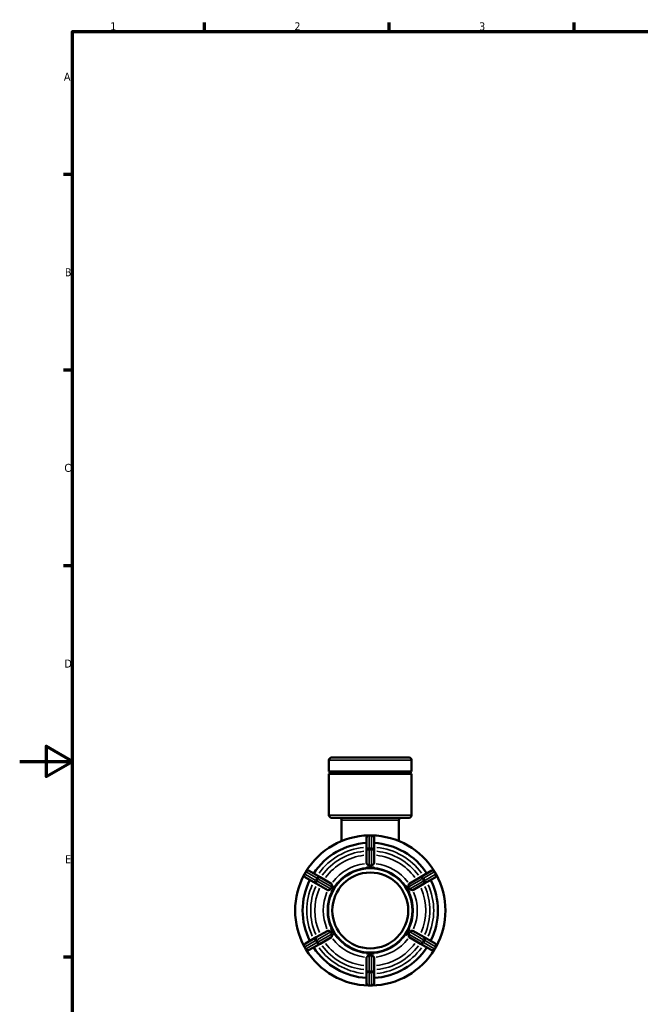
# Model space of a CAD drawing. Header units: millimetres. Extents: x 0 to 902, y -118 to 594.
# Tile 4 of 8: x 0 to 235, y 205 to 578. Entities that reach past the tile are written whole.
import ezdxf

# ---------------------------------------------------------------- set-up
doc = ezdxf.new("R2010")
doc.units = ezdxf.units.MM
for name, color, linetype, lineweight in [('Border (ANSI)', 7, 'Continuous', 70), ('Visible (ANSI)', 7, 'Continuous', 50), ('Visible Narrow (ANSI)', 7, 'Continuous', 35)]:
    doc.layers.add(name, color=color, linetype=linetype, lineweight=lineweight)
doc.styles.add('Note Text (ANSI)', font='tahoma.ttf')

# ---------------------------------------------------------------- blocks, each defined once
blk = doc.blocks.new('Borders Default Border')
at = {"layer": 'Border (ANSI)'}
for p, q in [((70.08, 574), (70.08, 577.45)), ((140.17, 574), (140.17, 577.45)), ((210.25, 574), (210.25, 577.45)), ((20, 519.75), (16.55, 519.75)), ((20, 445.5), (16.55, 445.5)), ((20, 371.25), (16.55, 371.25)), ((20, 222.75), (16.55, 222.75))]:
    blk.add_line(p, q, dxfattribs=at)
at = {"layer": 'Border (ANSI)', "flags": 128}
for points in [[(20, 20), (20, 574), (821, 574), (821, 20), (20, 20)], [(0, 297), (20, 297), (10, 302.77), (10, 291.23), (20, 297)]]:
    blk.add_lwpolyline(points, dxfattribs=at)
at = {"layer": 'Border (ANSI)', "char_height": 3.05, "attachment_point": 7, "style": 'Note Text (ANSI)'}
for s, insert in [('1', (34.35, 574.4)), ('2', (104.2, 574.4)), ('3', (174.26, 574.34)), ('A', (16.78, 555.35)), ('B', (17.15, 481.1)), ('C', (16.95, 406.8)), ('D', (16.96, 332.6)), ('E', (17.21, 258.35))]:
    blk.add_mtext(s, dxfattribs=dict(at, insert=insert))

msp = doc.modelspace()

# ---------------------------------------------------------------- linework, layer by layer
at = {"layer": 'Visible (ANSI)'}
for p, q in [((117.282, 293.21), (117.282, 297.467)), ((118.242, 298.427), (147.675, 298.427)), ((148.635, 293.21), (148.635, 297.467)), ((148.635, 293.21), (117.282, 293.21)), ((148.635, 292.245), (117.282, 292.245)), ((117.282, 276.587), (117.282, 292.245)), ((148.635, 276.587), (148.635, 292.245)), ((147.675, 275.627), (118.242, 275.627)), ((122.106, 266.78), (122.106, 274.667)), ((143.811, 266.78), (143.811, 274.667)), ((131.534, 267.967), (131.534, 263.25)), ((133.424, 268.927), (132.494, 268.927)), ((134.384, 263.25), (134.384, 267.967)), ((131.534, 263.25), (131.534, 258.252)), ((134.384, 258.252), (134.384, 263.25)), ((108.509, 255.08), (108.044, 254.275)), ((113.906, 253.073), (109.821, 255.431)), ((131.534, 256.705), (131.534, 256.711)), ((132.959, 256.705), (131.534, 256.705)), ((134.384, 256.705), (132.959, 256.705)), ((134.384, 256.711), (134.384, 256.705)), ((156.096, 255.431), (152.011, 253.073)), ((157.873, 254.275), (157.408, 255.08)), ((108.396, 252.963), (112.481, 250.604)), ((112.481, 250.604), (116.809, 248.106)), ((118.234, 250.574), (113.906, 253.073)), ((152.011, 253.073), (147.683, 250.574)), ((149.108, 248.106), (153.436, 250.604)), ((153.436, 250.604), (157.521, 252.963)), ((118.149, 247.332), (118.144, 247.335)), ((118.861, 248.566), (118.149, 247.332)), ((119.574, 249.801), (118.861, 248.566)), ((119.569, 249.803), (119.574, 249.801)), ((146.343, 249.801), (146.348, 249.803)), ((147.056, 248.566), (146.343, 249.801)), ((147.768, 247.332), (147.056, 248.566)), ((147.773, 247.335), (147.768, 247.332)), ((116.809, 232.749), (112.481, 230.25)), ((118.144, 233.52), (118.149, 233.522)), ((118.149, 233.522), (118.861, 232.288)), ((118.861, 232.288), (119.574, 231.054)), ((146.343, 231.054), (147.056, 232.288)), ((147.056, 232.288), (147.768, 233.522)), ((147.768, 233.522), (147.773, 233.52)), ((153.436, 230.25), (149.108, 232.749)), ((112.481, 230.25), (108.396, 227.891)), ((113.906, 227.782), (118.234, 230.281)), ((119.574, 231.054), (119.569, 231.052)), ((146.348, 231.052), (146.343, 231.054)), ((147.683, 230.281), (152.011, 227.782)), ((157.521, 227.891), (153.436, 230.25)), ((108.044, 226.58), (108.509, 225.775)), ((109.821, 225.423), (113.906, 227.782)), ((152.011, 227.782), (156.096, 225.423)), ((157.408, 225.775), (157.873, 226.58)), ((131.534, 224.149), (132.959, 224.149)), ((131.534, 224.144), (131.534, 224.149)), ((131.534, 222.603), (131.534, 217.605)), ((132.959, 224.149), (134.384, 224.149)), ((134.384, 224.149), (134.384, 224.144)), ((134.384, 217.605), (134.384, 222.603)), ((131.534, 217.605), (131.534, 212.887)), ((134.384, 212.887), (134.384, 217.605)), ((132.494, 211.927), (133.424, 211.927))]:
    msp.add_line(p, q, dxfattribs=at)
for radius in [16, 14.4]:
    msp.add_circle((132.959, 240.427), radius, dxfattribs=at)
for centre, radius, start, end in [((118.242, 297.467), 0.96, 90, 180), ((147.675, 297.467), 0.96, 0, 90), ((117.282, 292.727), 0.482, 270, 90), ((148.635, 292.727), 0.482, 90, 270), ((118.242, 276.587), 0.96, 180, 270), ((147.675, 276.587), 0.96, 270, 0), ((121.146, 274.667), 0.96, 0, 90), ((144.771, 274.667), 0.96, 90, 180), ((132.959, 240.427), 28.5, 91.14467, 148.85533), ((132.959, 240.427), 25.65, 93.18474, 146.81526), ((132.494, 267.967), 0.96, 90, 180), ((133.424, 267.967), 0.96, 0, 90), ((132.959, 240.427), 28.5, 31.14467, 88.85533), ((132.959, 240.427), 25.65, 33.18474, 86.81526), ((132.959, 240.427), 28.5, 151.14467, 208.85533), ((108.876, 253.795), 0.96, 150, 240), ((109.341, 254.6), 0.96, 60, 150), ((156.576, 254.6), 0.96, 30, 120), ((157.041, 253.795), 0.96, 300, 30), ((132.959, 240.427), 28.5, 331.14467, 28.85533), ((132.959, 240.427), 25.65, 153.18474, 206.81526), ((132.959, 240.427), 25.65, 333.18474, 26.81526), ((108.876, 227.06), 0.96, 120, 210), ((109.341, 226.255), 0.96, 210, 300), ((132.959, 240.427), 28.5, 211.14467, 268.85533), ((132.959, 240.427), 25.65, 213.18474, 266.81526), ((132.959, 240.427), 28.5, 271.14467, 328.85533), ((132.959, 240.427), 25.65, 273.18474, 326.81526), ((156.576, 226.255), 0.96, 240, 330), ((157.041, 227.06), 0.96, 330, 60), ((132.494, 212.887), 0.96, 180, 270), ((133.424, 212.887), 0.96, 270, 0)]:
    msp.add_arc(centre, radius, start, end, dxfattribs=at)
for points, knots in [([(131.554, 258.195), (131.541, 258.212), (131.535, 258.229), (131.534, 258.245), (131.534, 258.248), (131.534, 258.25), (131.534, 258.252)], [0.604604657, 0.604604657, 0.604604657, 0.604604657, 0.623929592, 0.623929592, 0.623929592, 0.6265478, 0.6265478, 0.6265478, 0.6265478]), ([(132.494, 257.485), (132.47, 257.484), (132.447, 257.486), (132.385, 257.497), (132.342, 257.513), (132.182, 257.601), (132.057, 257.708), (131.833, 257.91), (131.741, 257.998), (131.615, 258.124), (131.575, 258.166), (131.554, 258.195)], [-0.20591603, -0.20591603, -0.20591603, -0.20591603, -0.19224879, -0.19224879, -0.1699468, -0.1699468, -0.12034354, -0.12034354, -0.0766886, -0.0766886, -0.04160936, -0.04160936, -0.04160936, -0.04160936]), ([(134.364, 258.195), (134.347, 258.173), (134.32, 258.143), (134.216, 258.035), (134.115, 257.938), (133.9, 257.744), (133.799, 257.656), (133.667, 257.564), (133.618, 257.533), (133.536, 257.5), (133.503, 257.49), (133.453, 257.485), (133.438, 257.485), (133.424, 257.485)], [-0.44054929, -0.44054929, -0.44054929, -0.44054929, -0.4053935, -0.4053935, -0.33063658, -0.33063658, -0.26538288, -0.26538288, -0.23366942, -0.23366942, -0.21375478, -0.21375478, -0.20483689, -0.20483689, -0.20483689, -0.20483689]), ([(134.384, 258.252), (134.384, 258.25), (134.383, 258.248), (134.383, 258.245), (134.382, 258.229), (134.376, 258.212), (134.364, 258.195)], [0.621311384, 0.621311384, 0.621311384, 0.621311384, 0.623929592, 0.623929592, 0.623929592, 0.643254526, 0.643254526, 0.643254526, 0.643254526]), ([(131.534, 256.711), (131.584, 256.71), (131.635, 256.709), (132.118, 256.704), (132.557, 256.705), (132.959, 256.705)], [0.38297898, 0.38297898, 0.38297898, 0.38297898, 0.39719274, 0.39719274, 0.5177627, 0.5177627, 0.5177627, 0.5177627]), ([(133.424, 257.485), (133.264, 257.494), (133.108, 257.497), (132.959, 257.497), (132.809, 257.497), (132.653, 257.494), (132.494, 257.485)], [-0.044864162, -0.044864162, -0.044864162, -0.044864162, 0, 0, 0, 0.044864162, 0.044864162, 0.044864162, 0.044864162]), ([(132.959, 256.705), (133.36, 256.705), (133.799, 256.704), (134.282, 256.709), (134.333, 256.71), (134.384, 256.711)], [0.5177627, 0.5177627, 0.5177627, 0.5177627, 0.63833267, 0.63833267, 0.65254643, 0.65254643, 0.65254643, 0.65254643]), ([(118.234, 250.574), (118.236, 250.573), (118.238, 250.571), (118.24, 250.57), (118.254, 250.561), (118.265, 250.547), (118.273, 250.528)], [0.621311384, 0.621311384, 0.621311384, 0.621311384, 0.623929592, 0.623929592, 0.623929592, 0.643254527, 0.643254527, 0.643254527, 0.643254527]), ([(118.273, 250.528), (118.292, 250.485), (118.314, 250.409), (118.375, 250.169), (118.417, 249.99), (118.464, 249.719), (118.479, 249.604), (118.463, 249.464), (118.453, 249.426), (118.432, 249.382), (118.426, 249.37), (118.418, 249.359)], [-0.45935642, -0.45935642, -0.45935642, -0.45935642, -0.40917855, -0.40917855, -0.33266277, -0.33266277, -0.27536282, -0.27536282, -0.24829822, -0.24829822, -0.23782129, -0.23782129, -0.23782129, -0.23782129]), ([(147.499, 249.359), (147.486, 249.379), (147.476, 249.4), (147.455, 249.46), (147.446, 249.507), (147.444, 249.706), (147.48, 249.883), (147.546, 250.186), (147.576, 250.306), (147.616, 250.453), (147.631, 250.498), (147.644, 250.528)], [-0.23054394, -0.23054394, -0.23054394, -0.23054394, -0.2134858, -0.2134858, -0.18492193, -0.18492193, -0.12308586, -0.12308586, -0.07351928, -0.07351928, -0.04182517, -0.04182517, -0.04182517, -0.04182517]), ([(147.644, 250.528), (147.652, 250.547), (147.663, 250.561), (147.677, 250.57), (147.679, 250.571), (147.681, 250.573), (147.683, 250.574)], [0.604604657, 0.604604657, 0.604604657, 0.604604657, 0.623929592, 0.623929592, 0.623929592, 0.6265478, 0.6265478, 0.6265478, 0.6265478]), ([(116.868, 248.095), (116.848, 248.092), (116.83, 248.095), (116.815, 248.103), (116.813, 248.103), (116.811, 248.105), (116.809, 248.106)], [0.604604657, 0.604604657, 0.604604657, 0.604604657, 0.623929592, 0.623929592, 0.623929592, 0.6265478, 0.6265478, 0.6265478, 0.6265478]), ([(117.953, 248.554), (117.943, 248.534), (117.931, 248.516), (117.891, 248.468), (117.855, 248.436), (117.685, 248.335), (117.511, 248.276), (117.213, 248.181), (117.096, 248.147), (116.947, 248.109), (116.901, 248.098), (116.868, 248.095)], [-0.23849966, -0.23849966, -0.23849966, -0.23849966, -0.22190365, -0.22190365, -0.19170221, -0.19170221, -0.12579183, -0.12579183, -0.07460857, -0.07460857, -0.04218996, -0.04218996, -0.04218996, -0.04218996]), ([(118.418, 249.359), (118.332, 249.225), (118.25, 249.092), (118.176, 248.962), (118.101, 248.833), (118.026, 248.696), (117.953, 248.554)], [-0.044864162, -0.044864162, -0.044864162, -0.044864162, 0, 0, 0, 0.044864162, 0.044864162, 0.044864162, 0.044864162]), ([(118.144, 247.335), (118.17, 247.378), (118.196, 247.422), (118.443, 247.838), (118.66, 248.218), (118.861, 248.566)], [0.38297898, 0.38297898, 0.38297898, 0.38297898, 0.39719274, 0.39719274, 0.5177627, 0.5177627, 0.5177627, 0.5177627]), ([(118.861, 248.566), (119.062, 248.914), (119.283, 249.293), (119.52, 249.715), (119.545, 249.759), (119.569, 249.803)], [0.5177627, 0.5177627, 0.5177627, 0.5177627, 0.63833267, 0.63833267, 0.65254643, 0.65254643, 0.65254643, 0.65254643]), ([(146.348, 249.803), (146.373, 249.759), (146.397, 249.715), (146.634, 249.293), (146.855, 248.914), (147.056, 248.566)], [0.38297898, 0.38297898, 0.38297898, 0.38297898, 0.39719274, 0.39719274, 0.5177627, 0.5177627, 0.5177627, 0.5177627]), ([(147.056, 248.566), (147.257, 248.218), (147.475, 247.838), (147.721, 247.422), (147.747, 247.378), (147.773, 247.335)], [0.5177627, 0.5177627, 0.5177627, 0.5177627, 0.63833267, 0.63833267, 0.65254643, 0.65254643, 0.65254643, 0.65254643]), ([(147.964, 248.554), (147.891, 248.696), (147.816, 248.833), (147.741, 248.962), (147.667, 249.092), (147.585, 249.225), (147.499, 249.359)], [0.990661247, 0.990661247, 0.990661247, 0.990661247, 1.035525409, 1.035525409, 1.035525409, 1.08038957, 1.08038957, 1.08038957, 1.08038957]), ([(149.049, 248.095), (149.032, 248.097), (149.011, 248.1), (148.91, 248.122), (148.8, 248.153), (148.531, 248.235), (148.381, 248.284), (148.197, 248.36), (148.135, 248.39), (148.042, 248.454), (148.011, 248.483), (147.979, 248.526), (147.971, 248.54), (147.964, 248.554)], [-0.45594623, -0.45594623, -0.45594623, -0.45594623, -0.43783989, -0.43783989, -0.37958388, -0.37958388, -0.31449066, -0.31449066, -0.27879549, -0.27879549, -0.24959863, -0.24959863, -0.23726163, -0.23726163, -0.23726163, -0.23726163]), ([(149.108, 248.106), (149.106, 248.105), (149.104, 248.103), (149.102, 248.103), (149.087, 248.095), (149.069, 248.092), (149.049, 248.095)], [0.621311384, 0.621311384, 0.621311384, 0.621311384, 0.623929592, 0.623929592, 0.623929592, 0.643254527, 0.643254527, 0.643254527, 0.643254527]), ([(116.809, 232.749), (116.811, 232.75), (116.813, 232.751), (116.815, 232.752), (116.83, 232.759), (116.848, 232.762), (116.868, 232.76)], [0.621311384, 0.621311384, 0.621311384, 0.621311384, 0.623929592, 0.623929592, 0.623929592, 0.643254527, 0.643254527, 0.643254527, 0.643254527]), ([(116.868, 232.76), (116.885, 232.758), (116.906, 232.755), (117.007, 232.733), (117.117, 232.701), (117.386, 232.62), (117.536, 232.571), (117.72, 232.495), (117.782, 232.465), (117.875, 232.401), (117.906, 232.372), (117.938, 232.328), (117.946, 232.315), (117.953, 232.301)], [-0.45594623, -0.45594623, -0.45594623, -0.45594623, -0.43783989, -0.43783989, -0.37958388, -0.37958388, -0.31449066, -0.31449066, -0.27879549, -0.27879549, -0.24959863, -0.24959863, -0.23726163, -0.23726163, -0.23726163, -0.23726163]), ([(117.953, 232.301), (118.026, 232.159), (118.101, 232.022), (118.176, 231.892), (118.25, 231.763), (118.332, 231.63), (118.418, 231.496)], [0.990661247, 0.990661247, 0.990661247, 0.990661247, 1.035525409, 1.035525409, 1.035525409, 1.08038957, 1.08038957, 1.08038957, 1.08038957]), ([(118.861, 232.288), (118.66, 232.636), (118.443, 233.017), (118.196, 233.433), (118.17, 233.476), (118.144, 233.52)], [0.5177627, 0.5177627, 0.5177627, 0.5177627, 0.63833267, 0.63833267, 0.65254643, 0.65254643, 0.65254643, 0.65254643]), ([(119.569, 231.052), (119.545, 231.096), (119.52, 231.14), (119.283, 231.561), (119.062, 231.94), (118.861, 232.288)], [0.38297898, 0.38297898, 0.38297898, 0.38297898, 0.39719274, 0.39719274, 0.5177627, 0.5177627, 0.5177627, 0.5177627]), ([(147.056, 232.288), (146.855, 231.94), (146.634, 231.561), (146.397, 231.14), (146.373, 231.096), (146.348, 231.052)], [0.5177627, 0.5177627, 0.5177627, 0.5177627, 0.63833267, 0.63833267, 0.65254643, 0.65254643, 0.65254643, 0.65254643]), ([(147.773, 233.52), (147.747, 233.476), (147.721, 233.433), (147.475, 233.017), (147.257, 232.636), (147.056, 232.288)], [0.38297898, 0.38297898, 0.38297898, 0.38297898, 0.39719274, 0.39719274, 0.5177627, 0.5177627, 0.5177627, 0.5177627]), ([(147.499, 231.496), (147.585, 231.63), (147.667, 231.763), (147.741, 231.892), (147.816, 232.022), (147.891, 232.159), (147.964, 232.301)], [-0.044864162, -0.044864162, -0.044864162, -0.044864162, 0, 0, 0, 0.044864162, 0.044864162, 0.044864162, 0.044864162]), ([(147.964, 232.301), (147.974, 232.321), (147.986, 232.339), (148.026, 232.387), (148.062, 232.418), (148.232, 232.52), (148.406, 232.579), (148.704, 232.673), (148.822, 232.708), (148.97, 232.746), (149.016, 232.756), (149.049, 232.76)], [-0.23849966, -0.23849966, -0.23849966, -0.23849966, -0.22190365, -0.22190365, -0.19170221, -0.19170221, -0.12579183, -0.12579183, -0.07460857, -0.07460857, -0.04218996, -0.04218996, -0.04218996, -0.04218996]), ([(149.049, 232.76), (149.069, 232.762), (149.087, 232.759), (149.102, 232.752), (149.104, 232.751), (149.106, 232.75), (149.108, 232.749)], [0.604604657, 0.604604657, 0.604604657, 0.604604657, 0.623929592, 0.623929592, 0.623929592, 0.6265478, 0.6265478, 0.6265478, 0.6265478]), ([(118.273, 230.327), (118.265, 230.308), (118.254, 230.294), (118.24, 230.285), (118.238, 230.283), (118.236, 230.282), (118.234, 230.281)], [0.604604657, 0.604604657, 0.604604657, 0.604604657, 0.623929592, 0.623929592, 0.623929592, 0.6265478, 0.6265478, 0.6265478, 0.6265478]), ([(118.418, 231.496), (118.431, 231.476), (118.441, 231.455), (118.462, 231.395), (118.471, 231.347), (118.473, 231.149), (118.438, 230.972), (118.371, 230.668), (118.342, 230.549), (118.301, 230.402), (118.286, 230.356), (118.273, 230.327)], [-0.23054394, -0.23054394, -0.23054394, -0.23054394, -0.2134858, -0.2134858, -0.18492193, -0.18492193, -0.12308586, -0.12308586, -0.07351928, -0.07351928, -0.04182517, -0.04182517, -0.04182517, -0.04182517]), ([(147.644, 230.327), (147.625, 230.37), (147.603, 230.446), (147.542, 230.686), (147.5, 230.864), (147.453, 231.136), (147.439, 231.251), (147.454, 231.391), (147.464, 231.428), (147.485, 231.473), (147.491, 231.485), (147.499, 231.496)], [-0.45935642, -0.45935642, -0.45935642, -0.45935642, -0.40917855, -0.40917855, -0.33266277, -0.33266277, -0.27536282, -0.27536282, -0.24829822, -0.24829822, -0.23782129, -0.23782129, -0.23782129, -0.23782129]), ([(147.683, 230.281), (147.681, 230.282), (147.679, 230.283), (147.677, 230.285), (147.663, 230.294), (147.652, 230.308), (147.644, 230.327)], [0.621311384, 0.621311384, 0.621311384, 0.621311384, 0.623929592, 0.623929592, 0.623929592, 0.643254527, 0.643254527, 0.643254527, 0.643254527]), ([(132.959, 224.149), (132.557, 224.149), (132.118, 224.151), (131.635, 224.145), (131.584, 224.145), (131.534, 224.144)], [0.5177627, 0.5177627, 0.5177627, 0.5177627, 0.63833267, 0.63833267, 0.65254643, 0.65254643, 0.65254643, 0.65254643]), ([(131.534, 222.603), (131.534, 222.605), (131.534, 222.607), (131.534, 222.609), (131.535, 222.626), (131.541, 222.643), (131.554, 222.659)], [0.621311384, 0.621311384, 0.621311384, 0.621311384, 0.623929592, 0.623929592, 0.623929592, 0.643254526, 0.643254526, 0.643254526, 0.643254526]), ([(131.554, 222.659), (131.57, 222.682), (131.597, 222.711), (131.701, 222.819), (131.802, 222.916), (132.017, 223.111), (132.118, 223.198), (132.251, 223.291), (132.299, 223.321), (132.381, 223.355), (132.414, 223.365), (132.464, 223.37), (132.479, 223.37), (132.494, 223.369)], [-0.44054929, -0.44054929, -0.44054929, -0.44054929, -0.4053935, -0.4053935, -0.33063658, -0.33063658, -0.26538288, -0.26538288, -0.23366942, -0.23366942, -0.21375478, -0.21375478, -0.20483689, -0.20483689, -0.20483689, -0.20483689]), ([(132.494, 223.369), (132.653, 223.361), (132.809, 223.358), (132.959, 223.358), (133.108, 223.358), (133.264, 223.361), (133.424, 223.369)], [0.990661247, 0.990661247, 0.990661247, 0.990661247, 1.035525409, 1.035525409, 1.035525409, 1.08038957, 1.08038957, 1.08038957, 1.08038957]), ([(134.384, 224.144), (134.333, 224.145), (134.282, 224.145), (133.799, 224.151), (133.36, 224.149), (132.959, 224.149)], [0.38297898, 0.38297898, 0.38297898, 0.38297898, 0.39719274, 0.39719274, 0.5177627, 0.5177627, 0.5177627, 0.5177627]), ([(133.424, 223.369), (133.447, 223.371), (133.47, 223.369), (133.532, 223.357), (133.575, 223.342), (133.735, 223.254), (133.861, 223.146), (134.084, 222.945), (134.176, 222.857), (134.302, 222.731), (134.342, 222.689), (134.364, 222.659)], [-0.20591603, -0.20591603, -0.20591603, -0.20591603, -0.19224879, -0.19224879, -0.1699468, -0.1699468, -0.12034354, -0.12034354, -0.0766886, -0.0766886, -0.04160936, -0.04160936, -0.04160936, -0.04160936]), ([(134.364, 222.659), (134.376, 222.643), (134.382, 222.626), (134.383, 222.609), (134.383, 222.607), (134.384, 222.605), (134.384, 222.603)], [0.604604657, 0.604604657, 0.604604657, 0.604604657, 0.623929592, 0.623929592, 0.623929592, 0.6265478, 0.6265478, 0.6265478, 0.6265478])]:
    msp.add_open_spline(points, degree=3, knots=knots, dxfattribs=at)
at = {"layer": 'Visible Narrow (ANSI)'}
for p, q in [((148.442, 297.467), (117.475, 297.467)), ((117.475, 276.587), (148.442, 276.587)), ((143.678, 274.667), (122.24, 274.667)), ((132.494, 268.927), (132.494, 268.811)), ((132.494, 264.317), (132.494, 268.563)), ((132.54, 268.799), (133.377, 268.799)), ((133.424, 268.811), (133.424, 268.927)), ((133.424, 268.563), (133.424, 264.317)), ((132.494, 264.061), (132.494, 263.532)), ((132.494, 257.786), (132.494, 263.195)), ((133.377, 264.081), (132.54, 264.081)), ((132.54, 263.495), (133.377, 263.495)), ((133.424, 263.532), (133.424, 264.061)), ((133.424, 263.195), (133.424, 257.786)), ((108.045, 254.275), (108.145, 254.217)), ((108.179, 254.251), (108.597, 254.975)), ((112.037, 251.969), (108.36, 254.092)), ((108.61, 255.022), (108.51, 255.08)), ((108.825, 254.898), (112.502, 252.775)), ((153.415, 252.775), (157.092, 254.898)), ((157.557, 254.092), (153.88, 251.969)), ((157.407, 255.08), (157.307, 255.022)), ((157.32, 254.975), (157.738, 254.251)), ((157.772, 254.217), (157.872, 254.275)), ((112.258, 251.842), (112.717, 251.577)), ((112.683, 252.617), (112.265, 251.892)), ((113.182, 252.382), (112.723, 252.647)), ((112.772, 251.599), (113.19, 252.324)), ((117.693, 248.704), (113.009, 251.408)), ((113.474, 252.214), (118.158, 249.509)), ((147.759, 249.509), (152.443, 252.214)), ((152.908, 251.408), (148.224, 248.704)), ((152.727, 252.324), (153.145, 251.599)), ((153.194, 252.647), (152.735, 252.382)), ((153.2, 251.577), (153.659, 251.842)), ((153.652, 251.892), (153.234, 252.617)), ((113.009, 229.446), (117.693, 232.151)), ((148.224, 232.151), (152.908, 229.446)), ((108.36, 226.762), (112.037, 228.885)), ((112.502, 228.08), (108.825, 225.957)), ((112.717, 229.278), (112.258, 229.013)), ((112.265, 228.963), (112.683, 228.238)), ((112.723, 228.208), (113.182, 228.473)), ((113.19, 228.531), (112.772, 229.256)), ((118.158, 231.345), (113.474, 228.641)), ((152.443, 228.641), (147.759, 231.345)), ((153.145, 229.256), (152.727, 228.531)), ((152.735, 228.473), (153.194, 228.208)), ((153.659, 229.013), (153.2, 229.278)), ((153.234, 228.238), (153.652, 228.963)), ((157.092, 225.957), (153.415, 228.08)), ((153.88, 228.885), (157.557, 226.762)), ((108.145, 226.638), (108.045, 226.58)), ((108.597, 225.879), (108.179, 226.604)), ((108.51, 225.775), (108.61, 225.833)), ((157.307, 225.833), (157.407, 225.775)), ((157.738, 226.604), (157.32, 225.879)), ((157.872, 226.58), (157.772, 226.638)), ((132.494, 217.66), (132.494, 223.069)), ((133.424, 223.069), (133.424, 217.66)), ((132.494, 217.323), (132.494, 216.793)), ((133.377, 217.359), (132.54, 217.359)), ((132.54, 216.774), (133.377, 216.774)), ((133.424, 216.793), (133.424, 217.323)), ((132.494, 212.292), (132.494, 216.538)), ((133.424, 216.538), (133.424, 212.292)), ((132.494, 212.044), (132.494, 211.928)), ((133.377, 212.056), (132.54, 212.056)), ((133.424, 211.928), (133.424, 212.044))]:
    msp.add_line(p, q, dxfattribs=at)
for radius, start, end in [(24.05, 96.05717, 143.94283), (22.603, 96.25317, 143.74683), (22.603, 36.25317, 83.74683), (24.05, 36.05717, 83.94283), (21.057, 96.49229, 143.50771), (17.824, 97.06906, 142.93094), (17.824, 37.06906, 82.93094), (21.057, 36.49229, 83.50771), (16.278, 93, 147), (16.278, 33, 87), (24.05, 156.05717, 203.94283), (22.603, 156.25317, 203.74683), (21.057, 156.49229, 203.50771), (17.824, 157.06906, 202.93094), (16.278, 153, 207), (16.278, 333, 27), (17.824, 337.06906, 22.93094), (21.057, 336.49229, 23.50771), (22.603, 336.25317, 23.74683), (24.05, 336.05717, 23.94283), (17.824, 217.06906, 262.93094), (16.278, 213, 267), (16.278, 273, 327), (17.824, 277.06906, 322.93094), (24.05, 216.05717, 263.94283), (22.603, 216.25317, 263.74683), (21.057, 216.49229, 263.50771), (21.057, 276.49229, 323.50771), (22.603, 276.25317, 323.74683), (24.05, 276.05717, 323.94283)]:
    msp.add_arc((132.959, 240.427), radius, start, end, dxfattribs=at)
for centre, major_axis, ratio, start_param, end_param in [((132.494, 267.967), (-0.96, 0), 0.8660254, 4.7909288, 6.2046455), ((133.424, 267.967), (0.96, 0), 0.8660254, 0.0785398, 1.4922565), ((132.494, 263.25), (-0.96, 0), 0.8660254, 4.7909288, 6.2046455), ((132.494, 263.25), (-0.96, 0), 0.2559562, 4.7909288, 6.2046455), ((133.424, 263.25), (0.96, 0), 0.8660254, 0.0785398, 1.4922565), ((133.424, 263.25), (0.96, 0), 0.2559562, 0.0785398, 1.4922565), ((108.876, 253.795), (-0.48, -0.831), 0.8660254, 4.7909288, 6.2046455), ((109.341, 254.6), (0.48, 0.831), 0.8660254, 0.0785398, 1.4922565), ((156.576, 254.6), (-0.48, 0.831), 0.8660254, 4.7909288, 6.2046455), ((157.041, 253.795), (0.48, -0.831), 0.8660254, 0.0785398, 1.4922565), ((112.961, 251.436), (-0.48, -0.831), 0.8660254, 4.7909288, 6.2046455), ((112.961, 251.436), (-0.48, -0.831), 0.2559562, 4.7909288, 6.2046455), ((113.426, 252.241), (0.48, 0.831), 0.8660254, 0.0785398, 1.4922565), ((113.426, 252.241), (0.48, 0.831), 0.2559562, 0.0785398, 1.4922565), ((152.491, 252.241), (-0.48, 0.831), 0.2559562, 4.7909288, 6.2046455), ((152.491, 252.241), (-0.48, 0.831), 0.8660254, 4.7909288, 6.2046455), ((152.956, 251.436), (0.48, -0.831), 0.2559562, 0.0785398, 1.4922565), ((152.956, 251.436), (0.48, -0.831), 0.8660254, 0.0785398, 1.4922565), ((112.961, 229.419), (-0.48, 0.831), 0.8660254, 0.0785398, 1.4922565), ((112.961, 229.419), (-0.48, 0.831), 0.2559562, 0.0785398, 1.4922565), ((113.426, 228.614), (0.48, -0.831), 0.8660254, 4.7909288, 6.2046455), ((113.426, 228.614), (0.48, -0.831), 0.2559562, 4.7909288, 6.2046455), ((152.491, 228.614), (-0.48, -0.831), 0.2559562, 0.0785398, 1.4922565), ((152.491, 228.614), (-0.48, -0.831), 0.8660254, 0.0785398, 1.4922565), ((152.956, 229.419), (0.48, 0.831), 0.2559562, 4.7909288, 6.2046455), ((152.956, 229.419), (0.48, 0.831), 0.8660254, 4.7909288, 6.2046455), ((108.876, 227.06), (-0.48, 0.831), 0.8660254, 0.0785398, 1.4922565), ((109.341, 226.255), (0.48, -0.831), 0.8660254, 4.7909288, 6.2046455), ((156.576, 226.255), (-0.48, -0.831), 0.8660254, 0.0785398, 1.4922565), ((157.041, 227.06), (0.48, 0.831), 0.8660254, 4.7909288, 6.2046455), ((132.494, 217.605), (-0.96, 0), 0.2559562, 0.0785398, 1.4922565), ((132.494, 217.605), (-0.96, 0), 0.8660254, 0.0785398, 1.4922565), ((133.424, 217.605), (0.96, 0), 0.2559562, 4.7909288, 6.2046455), ((133.424, 217.605), (0.96, 0), 0.8660254, 4.7909288, 6.2046455), ((132.494, 212.887), (-0.96, 0), 0.8660254, 0.0785398, 1.4922565), ((133.424, 212.887), (0.96, 0), 0.8660254, 4.7909288, 6.2046455)]:
    msp.add_ellipse(centre, major_axis=major_axis, ratio=ratio, start_param=start_param, end_param=end_param, dxfattribs=at)

# ---------------------------------------------------------------- block references
msp.add_blockref('Borders Default Border', (0, 0))

doc.saveas('drawing.dxf')
